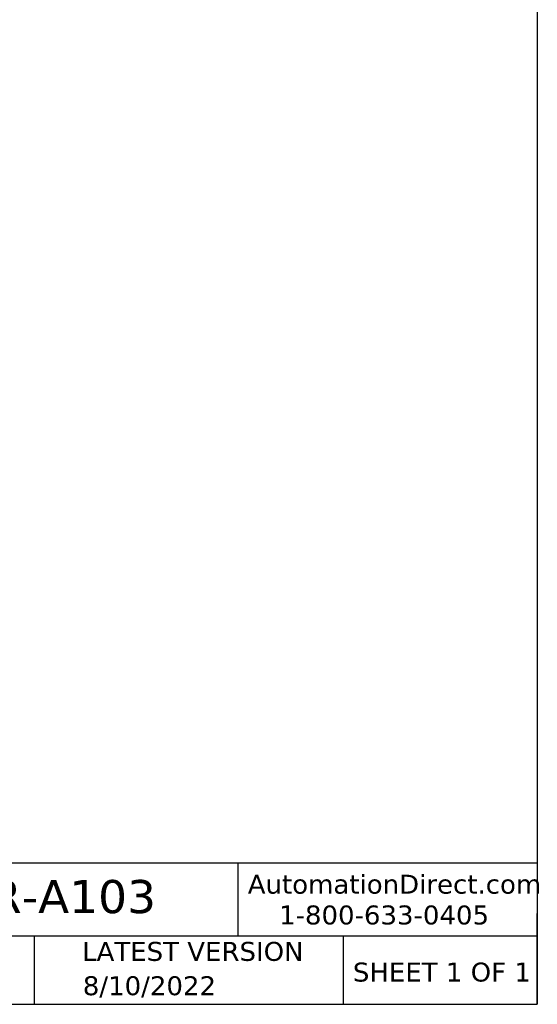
# Model space of a CAD drawing. Header units: millimetres. Extents: x 13 to 546, y 13 to 419.
# Tile 11 of 16: x 430 to 546, y 13 to 233. Entities that reach past the tile are written whole.
import ezdxf

# ---------------------------------------------------------------- set-up
doc = ezdxf.new("R2010")
doc.units = ezdxf.units.MM
doc.header["$LTSCALE"] = 2
doc.linetypes.add('SLD-Solid', pattern=[0])
doc.layers.add('TEXT', color=140, linetype='SLD-Solid', lineweight=25)
doc.styles.add('SLDTEXTSTYLE0', font='VERDANA.TTF')

msp = doc.modelspace()

# ---------------------------------------------------------------- linework, layer by layer
at = {"layer": 'TEXT'}
for p, q in [((546.1, 419.1), (546.1, 12.7)), ((546.1, 44.252), (12.7, 44.252)), ((479.151, 44.252), (479.151, 27.94)), ((546.1, 12.7), (546.1, 33.02)), ((546.1, 27.94), (12.7, 27.94)), ((433.624, 27.94), (433.624, 12.7)), ((502.697, 27.94), (502.697, 12.7)), ((12.7, 12.7), (546.1, 12.7))]:
    msp.add_line(p, q, dxfattribs=at)

# ---------------------------------------------------------------- texts
at = {"layer": 'TEXT', "style": 'SLDTEXTSTYLE0'}
for s, insert, char_height, attachment_point in [('AutomationDirect.com', (481.39, 41.673), 4.23333, 1), ('800000-CS-SKR-A103', (351.004, 40.497), 7.40833, 1), ('1-800-633-0405', (488.383, 34.794), 4.23333, 1), ('LATEST VERSION', (469.104, 26.648), 4.23333, 2), ('SHEET 1 OF 1', (504.883, 22.023), 4.23333, 1), ('8/10/2022', (459.403, 18.972), 4.2333, 2)]:
    msp.add_mtext(s, dxfattribs=dict(at, insert=insert, char_height=char_height, attachment_point=attachment_point))

doc.saveas('drawing.dxf')
